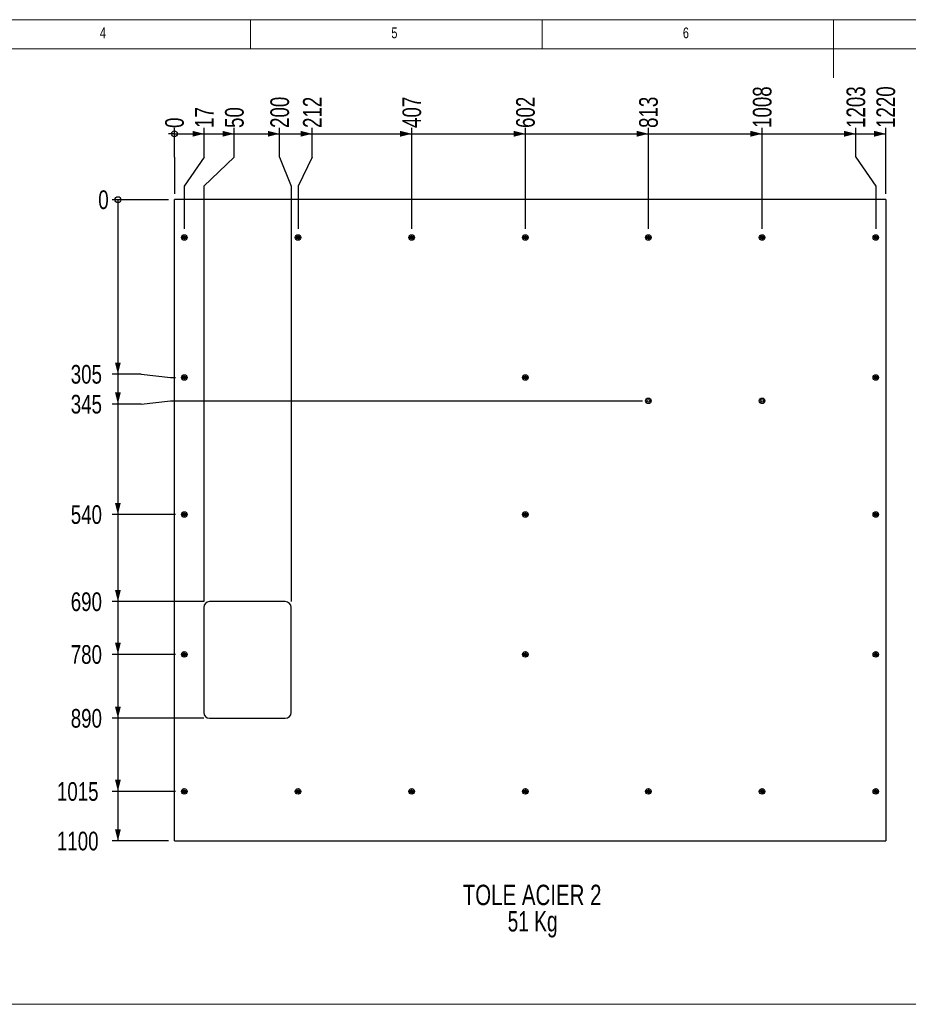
# Model space of a CAD drawing. Header units: millimetres. Extents: x 5 to 589, y 5 to 415.
# Tile 6 of 16: x 157 to 310, y 246 to 415. Entities that reach past the tile are written whole.
import ezdxf

# ---------------------------------------------------------------- set-up
doc = ezdxf.new("R2010")
doc.units = ezdxf.units.MM
doc.linetypes.add('CENTERX2', pattern=[20.32, 12.7, -2.54, 2.54, -2.54])
for name, color, linetype in [('COTES', 1, 'Continuous'), ('NOTES', 6, 'Continuous'), ('TRAIT-MIXTES', 3, 'CENTERX2')]:
    doc.layers.add(name, color=color, linetype=linetype)
doc.layers.add('TRAIT-FORT', color=4, linetype='Continuous', lineweight=25)
doc.styles.add('SLDTEXTSTYLE0', font='TXT', dxfattribs={"width": 0.75})
doc.styles.add('SLDTEXTSTYLE1', font='TXT', dxfattribs={"width": 0.7})
doc.dimstyles.new('SLDDIMSTYLE0', dxfattribs={"dimtxt": 3.2, "dimasz": 0.333333, "dimexe": 0, "dimexo": 0.0625, "dimgap": 0.8, "dimtad": 0, "dimtih": 1, "dimtoh": 1, "dimdec": 0, "dimlfac": 10, "dimrnd": 1e-09, "dimdsep": 46, "dimtxsty": 'SLDTEXTSTYLE0', "dimblk1": 'ORIGIN', "dimblk2": 'ORIGIN', "dimsah": 1, "dimcen": 0.09, "dimadec": 0, "dimazin": 2, "dimtfac": 1, "dimtdec": 0, "dimtofl": 0, "dimtmove": 0, "dimatfit": 3, "dimldrblk": 'ORIGIN', "dimfxl": 1, "dimfrac": 2, "dimtolj": 1, "dimtzin": 12, "dimarcsym": 0})
doc.dimstyles.new('SLDDIMSTYLE1', dxfattribs={"dimtxt": 3.2, "dimasz": 2, "dimexe": 0, "dimexo": 0.0625, "dimgap": 0.8, "dimtad": 0, "dimtih": 1, "dimtoh": 1, "dimdec": 0, "dimlfac": 10, "dimrnd": 1e-09, "dimzin": 12, "dimdsep": 46, "dimtxsty": 'SLDTEXTSTYLE0', "dimsah": 1, "dimcen": 0.09, "dimadec": 0, "dimazin": 3, "dimtfac": 1, "dimtdec": 0, "dimtofl": 0, "dimtmove": 0, "dimatfit": 3, "dimfxl": 1, "dimfrac": 2, "dimtolj": 1, "dimtzin": 12, "dimarcsym": 0})

# ---------------------------------------------------------------- blocks, each defined once
blk = doc.blocks.new('SW_NOTE_2')
at = {"layer": 'NOTES', "color": 0, "char_height": 3.5, "attachment_point": 2}
for s, insert, style in [('TOLE ACIER 2', (14.55, 4.51), 'SLDTEXTSTYLE0'), ('51 Kg', (14.64, -0.01), 'SLDTEXTSTYLE1')]:
    blk.add_mtext(s, dxfattribs=dict(at, insert=insert, style=style))
blk = doc.blocks.new('_Origin')
at = {"color": 0, "linetype": 'ByBlock', "lineweight": -2}
blk.add_line((0, 0), (-1, 0), dxfattribs=at)
blk.add_circle((0, 0), 0.5, dxfattribs=at)
blk = doc.blocks.new('_D_162')
at = {"layer": 'COTES', "color": 1, "transparency": 16777216}
blk.add_line((182.95, 384.13), (173.26, 384.13), dxfattribs=at)
blk.add_blockref('_Origin', (174.26, 384.13), dxfattribs=at)
at = {"layer": 'COTES', "color": 1, "transparency": 16777216, "insert": (170.89, 385.72), "char_height": 3.2, "attachment_point": 1, "style": 'SLDTEXTSTYLE0'}
blk.add_mtext('0', dxfattribs=at)
blk = doc.blocks.new('_D_163')
at = {"layer": 'COTES', "color": 1, "transparency": 16777216}
for p, q in [((174.26, 384.13), (174.26, 354.2)), ((178.26, 354.2), (173.26, 354.2)), ((178.26, 354.2), (183.26, 353.63)), ((183.26, 353.63), (184.16, 353.63))]:
    blk.add_line(p, q, dxfattribs=at)
blk.add_solid([(174.26, 354.2), (174.76, 356.2), (173.76, 356.2)], dxfattribs=at)
at = {"layer": 'COTES', "color": 1, "transparency": 16777216, "insert": (166.17, 355.78), "char_height": 3.2, "attachment_point": 1, "style": 'SLDTEXTSTYLE0'}
blk.add_mtext('305', dxfattribs=at)
blk = doc.blocks.new('_D_164')
at = {"layer": 'COTES', "color": 1, "transparency": 16777216}
for p, q in [((174.26, 354.2), (174.26, 349.07)), ((178.26, 349.07), (183.26, 349.63)), ((183.26, 349.63), (264.25, 349.63)), ((178.26, 349.07), (173.26, 349.07))]:
    blk.add_line(p, q, dxfattribs=at)
blk.add_solid([(174.26, 349.07), (174.76, 351.07), (173.76, 351.07)], dxfattribs=at)
at = {"layer": 'COTES', "color": 1, "transparency": 16777216, "insert": (166.17, 350.65), "char_height": 3.2, "attachment_point": 1, "style": 'SLDTEXTSTYLE0'}
blk.add_mtext('345', dxfattribs=at)
blk = doc.blocks.new('_D_165')
at = {"layer": 'COTES', "color": 1, "transparency": 16777216}
for p, q in [((174.26, 349.07), (174.26, 330.13)), ((184.16, 330.13), (173.26, 330.13))]:
    blk.add_line(p, q, dxfattribs=at)
blk.add_solid([(174.26, 330.13), (174.76, 332.13), (173.76, 332.13)], dxfattribs=at)
at = {"layer": 'COTES', "color": 1, "transparency": 16777216, "insert": (166.17, 331.72), "char_height": 3.2, "attachment_point": 1, "style": 'SLDTEXTSTYLE0'}
blk.add_mtext('540', dxfattribs=at)
blk = doc.blocks.new('_D_166')
at = {"layer": 'COTES', "color": 1, "transparency": 16777216}
for p, q in [((174.26, 330.13), (174.26, 315.18)), ((188.97, 315.18), (173.26, 315.18))]:
    blk.add_line(p, q, dxfattribs=at)
blk.add_solid([(174.26, 315.18), (174.76, 317.18), (173.76, 317.18)], dxfattribs=at)
at = {"layer": 'COTES', "color": 1, "transparency": 16777216, "insert": (166.17, 316.77), "char_height": 3.2, "attachment_point": 1, "style": 'SLDTEXTSTYLE0'}
blk.add_mtext('690', dxfattribs=at)
blk = doc.blocks.new('_D_167')
at = {"layer": 'COTES', "color": 1, "transparency": 16777216}
for p, q in [((174.26, 315.18), (174.26, 306.13)), ((184.16, 306.13), (173.26, 306.13))]:
    blk.add_line(p, q, dxfattribs=at)
blk.add_solid([(174.26, 306.13), (174.76, 308.13), (173.76, 308.13)], dxfattribs=at)
at = {"layer": 'COTES', "color": 1, "transparency": 16777216, "insert": (166.17, 307.72), "char_height": 3.2, "attachment_point": 1, "style": 'SLDTEXTSTYLE0'}
blk.add_mtext('780', dxfattribs=at)
blk = doc.blocks.new('_D_168')
at = {"layer": 'COTES', "color": 1, "transparency": 16777216}
for p, q in [((174.26, 306.13), (174.26, 295.18)), ((188.97, 295.18), (173.26, 295.18))]:
    blk.add_line(p, q, dxfattribs=at)
blk.add_solid([(174.26, 295.18), (174.76, 297.18), (173.76, 297.18)], dxfattribs=at)
at = {"layer": 'COTES', "color": 1, "transparency": 16777216, "insert": (166.17, 296.77), "char_height": 3.2, "attachment_point": 1, "style": 'SLDTEXTSTYLE0'}
blk.add_mtext('890', dxfattribs=at)
blk = doc.blocks.new('_D_169')
at = {"layer": 'COTES', "color": 1, "transparency": 16777216}
for p, q in [((174.26, 295.18), (174.26, 282.63)), ((184.16, 282.63), (173.26, 282.63))]:
    blk.add_line(p, q, dxfattribs=at)
blk.add_solid([(174.26, 282.63), (174.76, 284.63), (173.76, 284.63)], dxfattribs=at)
at = {"layer": 'COTES', "color": 1, "transparency": 16777216, "insert": (163.8, 284.22), "char_height": 3.2, "attachment_point": 1, "style": 'SLDTEXTSTYLE0'}
blk.add_mtext('1015', dxfattribs=at)
blk = doc.blocks.new('_D_170')
at = {"layer": 'COTES', "color": 1, "transparency": 16777216}
for p, q in [((174.26, 282.63), (174.26, 274.13)), ((182.95, 274.13), (173.26, 274.13))]:
    blk.add_line(p, q, dxfattribs=at)
blk.add_solid([(174.26, 274.13), (174.76, 276.13), (173.76, 276.13)], dxfattribs=at)
at = {"layer": 'COTES', "color": 1, "transparency": 16777216, "insert": (163.8, 275.72), "char_height": 3.2, "attachment_point": 1, "style": 'SLDTEXTSTYLE0'}
blk.add_mtext('1100', dxfattribs=at)
blk = doc.blocks.new('_D_171')
at = {"layer": 'COTES', "color": 1, "transparency": 16777216}
for p, q in [((183.95, 391.43), (183.95, 396.43)), ((183.95, 391.43), (183.95, 386.43)), ((183.95, 386.43), (183.95, 385.13))]:
    blk.add_line(p, q, dxfattribs=at)
blk.add_blockref('_Origin', (183.95, 395.43), dxfattribs=at)
at = {"layer": 'COTES', "color": 1, "transparency": 16777216, "insert": (182.36, 396.43), "char_height": 3.2, "attachment_point": 1, "rotation": 90, "style": 'SLDTEXTSTYLE0'}
blk.add_mtext('0', dxfattribs=at)
blk = doc.blocks.new('_D_172')
at = {"layer": 'COTES', "color": 1, "transparency": 16777216}
for p, q in [((183.95, 395.43), (189.08, 395.43)), ((189.08, 391.43), (189.08, 396.43)), ((189.08, 391.43), (185.65, 386.43)), ((185.65, 386.43), (185.65, 379.12))]:
    blk.add_line(p, q, dxfattribs=at)
blk.add_solid([(189.08, 395.43), (187.08, 395.93), (187.08, 394.93)], dxfattribs=at)
at = {"layer": 'COTES', "color": 1, "transparency": 16777216, "insert": (187.5, 396.43), "char_height": 3.2, "attachment_point": 1, "rotation": 90, "style": 'SLDTEXTSTYLE0'}
blk.add_mtext('17', dxfattribs=at)
blk = doc.blocks.new('_D_173')
at = {"layer": 'COTES', "color": 1, "transparency": 16777216}
for p, q in [((189.08, 395.43), (194.21, 395.43)), ((194.21, 391.43), (194.21, 396.43)), ((194.21, 391.43), (188.97, 386.43)), ((188.97, 386.43), (188.97, 315.18))]:
    blk.add_line(p, q, dxfattribs=at)
blk.add_solid([(194.21, 395.43), (192.21, 395.93), (192.21, 394.93)], dxfattribs=at)
at = {"layer": 'COTES', "color": 1, "transparency": 16777216, "insert": (192.63, 396.43), "char_height": 3.2, "attachment_point": 1, "rotation": 90, "style": 'SLDTEXTSTYLE0'}
blk.add_mtext('50', dxfattribs=at)
blk = doc.blocks.new('_D_174')
at = {"layer": 'COTES', "color": 1, "transparency": 16777216}
for p, q in [((194.21, 395.43), (202, 395.43)), ((202, 391.43), (202, 396.43)), ((202, 391.43), (203.97, 386.43)), ((203.97, 386.43), (203.97, 315.18))]:
    blk.add_line(p, q, dxfattribs=at)
blk.add_solid([(202, 395.43), (200, 395.93), (200, 394.93)], dxfattribs=at)
at = {"layer": 'COTES', "color": 1, "transparency": 16777216, "insert": (200.41, 396.43), "char_height": 3.2, "attachment_point": 1, "rotation": 90, "style": 'SLDTEXTSTYLE0'}
blk.add_mtext('200', dxfattribs=at)
blk = doc.blocks.new('_D_175')
at = {"layer": 'COTES', "color": 1, "transparency": 16777216}
for p, q in [((202, 395.43), (207.6, 395.43)), ((207.6, 391.43), (207.6, 396.43)), ((207.6, 391.43), (205.15, 386.43)), ((205.15, 386.43), (205.15, 379.12))]:
    blk.add_line(p, q, dxfattribs=at)
blk.add_solid([(207.6, 395.43), (205.6, 395.93), (205.6, 394.93)], dxfattribs=at)
at = {"layer": 'COTES', "color": 1, "transparency": 16777216, "insert": (206.01, 396.43), "char_height": 3.2, "attachment_point": 1, "rotation": 90, "style": 'SLDTEXTSTYLE0'}
blk.add_mtext('212', dxfattribs=at)
blk = doc.blocks.new('_D_176')
at = {"layer": 'COTES', "color": 1, "transparency": 16777216}
for p, q in [((207.6, 395.43), (224.65, 395.43)), ((224.65, 379.12), (224.65, 396.43))]:
    blk.add_line(p, q, dxfattribs=at)
blk.add_solid([(224.65, 395.43), (222.65, 395.93), (222.65, 394.93)], dxfattribs=at)
at = {"layer": 'COTES', "color": 1, "transparency": 16777216, "insert": (223.06, 396.43), "char_height": 3.2, "attachment_point": 1, "rotation": 90, "style": 'SLDTEXTSTYLE0'}
blk.add_mtext('407', dxfattribs=at)
blk = doc.blocks.new('_D_177')
at = {"layer": 'COTES', "color": 1, "transparency": 16777216}
for p, q in [((224.65, 395.43), (244.15, 395.43)), ((244.15, 379.12), (244.15, 396.43))]:
    blk.add_line(p, q, dxfattribs=at)
blk.add_solid([(244.15, 395.43), (242.15, 395.93), (242.15, 394.93)], dxfattribs=at)
at = {"layer": 'COTES', "color": 1, "transparency": 16777216, "insert": (242.56, 396.43), "char_height": 3.2, "attachment_point": 1, "rotation": 90, "style": 'SLDTEXTSTYLE0'}
blk.add_mtext('602', dxfattribs=at)
blk = doc.blocks.new('_D_178')
at = {"layer": 'COTES', "color": 1, "transparency": 16777216}
for p, q in [((244.15, 395.43), (265.25, 395.43)), ((265.25, 379.12), (265.25, 396.43))]:
    blk.add_line(p, q, dxfattribs=at)
blk.add_solid([(265.25, 395.43), (263.25, 395.93), (263.25, 394.93)], dxfattribs=at)
at = {"layer": 'COTES', "color": 1, "transparency": 16777216, "insert": (263.66, 396.43), "char_height": 3.2, "attachment_point": 1, "rotation": 90, "style": 'SLDTEXTSTYLE0'}
blk.add_mtext('813', dxfattribs=at)
blk = doc.blocks.new('_D_179')
at = {"layer": 'COTES', "color": 1, "transparency": 16777216}
for p, q in [((265.25, 395.43), (284.75, 395.43)), ((284.75, 379.12), (284.75, 396.43))]:
    blk.add_line(p, q, dxfattribs=at)
blk.add_solid([(284.75, 395.43), (282.75, 395.93), (282.75, 394.93)], dxfattribs=at)
at = {"layer": 'COTES', "color": 1, "transparency": 16777216, "insert": (283.16, 396.43), "char_height": 3.2, "attachment_point": 1, "rotation": 90, "style": 'SLDTEXTSTYLE0'}
blk.add_mtext('1008', dxfattribs=at)
blk = doc.blocks.new('_D_180')
at = {"layer": 'COTES', "color": 1, "transparency": 16777216}
for p, q in [((284.75, 395.43), (300.82, 395.43)), ((300.82, 391.43), (300.82, 396.43)), ((300.82, 391.43), (304.25, 386.43)), ((304.25, 386.43), (304.25, 379.12))]:
    blk.add_line(p, q, dxfattribs=at)
blk.add_solid([(300.82, 395.43), (298.82, 395.93), (298.82, 394.93)], dxfattribs=at)
at = {"layer": 'COTES', "color": 1, "transparency": 16777216, "insert": (299.23, 396.43), "char_height": 3.2, "attachment_point": 1, "rotation": 90, "style": 'SLDTEXTSTYLE0'}
blk.add_mtext('1203', dxfattribs=at)
blk = doc.blocks.new('_D_181')
at = {"layer": 'COTES', "color": 1, "transparency": 16777216}
for p, q in [((300.82, 395.43), (305.95, 395.43)), ((305.95, 385.13), (305.95, 396.43))]:
    blk.add_line(p, q, dxfattribs=at)
blk.add_solid([(305.95, 395.43), (303.95, 395.93), (303.95, 394.93)], dxfattribs=at)
at = {"layer": 'COTES', "color": 1, "transparency": 16777216, "insert": (304.36, 396.43), "char_height": 3.2, "attachment_point": 1, "rotation": 90, "style": 'SLDTEXTSTYLE0'}
blk.add_mtext('1220', dxfattribs=at)
blk = doc.blocks.new('SW_CENTERMARKSYMBOL_200')
at = {"layer": 'TRAIT-MIXTES', "color": 0}
for p, q in [((-0.25, 0), (-0.49, 0)), ((0, 0), (-0.25, 0)), ((0, 0.25), (0, 0.49)), ((0, 0), (0, 0.25)), ((0, 0), (0, -0.25)), ((0, 0), (0.25, 0)), ((0.25, 0), (0.49, 0)), ((0, -0.25), (0, -0.49))]:
    blk.add_line(p, q, dxfattribs=at)
blk = doc.blocks.new('SW_CENTERMARKSYMBOL_201')
at = {"layer": 'TRAIT-MIXTES', "color": 0}
for p, q in [((-0.25, 0), (-0.49, 0)), ((0, 0), (-0.25, 0)), ((0, 0.25), (0, 0.49)), ((0, 0), (0, 0.25)), ((0, 0), (0, -0.25)), ((0, 0), (0.25, 0)), ((0.25, 0), (0.49, 0)), ((0, -0.25), (0, -0.49))]:
    blk.add_line(p, q, dxfattribs=at)
blk = doc.blocks.new('SW_CENTERMARKSYMBOL_202')
at = {"layer": 'TRAIT-MIXTES', "color": 0}
for p, q in [((-0.25, 0), (-0.49, 0)), ((0, 0), (-0.25, 0)), ((0, 0.25), (0, 0.49)), ((0, 0), (0, 0.25)), ((0, 0), (0, -0.25)), ((0, 0), (0.25, 0)), ((0.25, 0), (0.49, 0)), ((0, -0.25), (0, -0.49))]:
    blk.add_line(p, q, dxfattribs=at)
blk = doc.blocks.new('SW_CENTERMARKSYMBOL_203')
at = {"layer": 'TRAIT-MIXTES', "color": 0}
for p, q in [((-0.25, 0), (-0.49, 0)), ((0, 0), (-0.25, 0)), ((0, 0.25), (0, 0.49)), ((0, 0), (0, 0.25)), ((0, 0), (0, -0.25)), ((0, 0), (0.25, 0)), ((0.25, 0), (0.49, 0)), ((0, -0.25), (0, -0.49))]:
    blk.add_line(p, q, dxfattribs=at)
blk = doc.blocks.new('SW_CENTERMARKSYMBOL_204')
at = {"layer": 'TRAIT-MIXTES', "color": 0}
for p, q in [((-0.25, 0), (-0.49, 0)), ((0, 0), (-0.25, 0)), ((0, 0.25), (0, 0.49)), ((0, 0), (0, 0.25)), ((0, 0), (0, -0.25)), ((0, 0), (0.25, 0)), ((0.25, 0), (0.49, 0)), ((0, -0.25), (0, -0.49))]:
    blk.add_line(p, q, dxfattribs=at)
blk = doc.blocks.new('SW_CENTERMARKSYMBOL_205')
at = {"layer": 'TRAIT-MIXTES', "color": 0}
for p, q in [((-0.25, 0), (-0.49, 0)), ((0, 0), (-0.25, 0)), ((0, 0.25), (0, 0.49)), ((0, 0), (0, 0.25)), ((0, 0), (0, -0.25)), ((0, 0), (0.25, 0)), ((0.25, 0), (0.49, 0)), ((0, -0.25), (0, -0.49))]:
    blk.add_line(p, q, dxfattribs=at)
blk = doc.blocks.new('SW_CENTERMARKSYMBOL_206')
at = {"layer": 'TRAIT-MIXTES', "color": 0}
for p, q in [((-0.25, 0), (-0.49, 0)), ((0, 0), (-0.25, 0)), ((0, 0.25), (0, 0.49)), ((0, 0), (0, 0.25)), ((0, 0), (0, -0.25)), ((0, 0), (0.25, 0)), ((0.25, 0), (0.49, 0)), ((0, -0.25), (0, -0.49))]:
    blk.add_line(p, q, dxfattribs=at)
blk = doc.blocks.new('SW_CENTERMARKSYMBOL_207')
at = {"layer": 'TRAIT-MIXTES', "color": 0}
for p, q in [((-0.25, 0), (-0.49, 0)), ((0, 0), (-0.25, 0)), ((0, 0.25), (0, 0.49)), ((0, 0), (0, 0.25)), ((0, 0), (0, -0.25)), ((0, 0), (0.25, 0)), ((0.25, 0), (0.49, 0)), ((0, -0.25), (0, -0.49))]:
    blk.add_line(p, q, dxfattribs=at)
blk = doc.blocks.new('SW_CENTERMARKSYMBOL_208')
at = {"layer": 'TRAIT-MIXTES', "color": 0}
for p, q in [((-0.25, 0), (-0.49, 0)), ((0, 0), (-0.25, 0)), ((0, 0.25), (0, 0.49)), ((0, 0), (0, 0.25)), ((0, 0), (0, -0.25)), ((0, 0), (0.25, 0)), ((0.25, 0), (0.49, 0)), ((0, -0.25), (0, -0.49))]:
    blk.add_line(p, q, dxfattribs=at)
blk = doc.blocks.new('SW_CENTERMARKSYMBOL_209')
at = {"layer": 'TRAIT-MIXTES', "color": 0}
for p, q in [((-0.25, 0), (-0.49, 0)), ((0, 0), (-0.25, 0)), ((0, 0.25), (0, 0.49)), ((0, 0), (0, 0.25)), ((0, 0), (0, -0.25)), ((0, 0), (0.25, 0)), ((0.25, 0), (0.49, 0)), ((0, -0.25), (0, -0.49))]:
    blk.add_line(p, q, dxfattribs=at)
blk = doc.blocks.new('SW_CENTERMARKSYMBOL_210')
at = {"layer": 'TRAIT-MIXTES', "color": 0}
for p, q in [((-0.25, 0), (-0.49, 0)), ((0, 0), (-0.25, 0)), ((0, 0.25), (0, 0.49)), ((0, 0), (0, 0.25)), ((0, 0), (0, -0.25)), ((0, 0), (0.25, 0)), ((0.25, 0), (0.49, 0)), ((0, -0.25), (0, -0.49))]:
    blk.add_line(p, q, dxfattribs=at)
blk = doc.blocks.new('SW_CENTERMARKSYMBOL_211')
at = {"layer": 'TRAIT-MIXTES', "color": 0}
for p, q in [((-0.25, 0), (-0.49, 0)), ((0, 0), (-0.25, 0)), ((0, 0.25), (0, 0.49)), ((0, 0), (0, 0.25)), ((0, 0), (0, -0.25)), ((0, 0), (0.25, 0)), ((0.25, 0), (0.49, 0)), ((0, -0.25), (0, -0.49))]:
    blk.add_line(p, q, dxfattribs=at)
blk = doc.blocks.new('SW_CENTERMARKSYMBOL_212')
at = {"layer": 'TRAIT-MIXTES', "color": 0}
for p, q in [((-0.25, 0), (-0.49, 0)), ((0, 0), (-0.25, 0)), ((0, 0.25), (0, 0.49)), ((0, 0), (0, 0.25)), ((0, 0), (0, -0.25)), ((0, 0), (0.25, 0)), ((0.25, 0), (0.49, 0)), ((0, -0.25), (0, -0.49))]:
    blk.add_line(p, q, dxfattribs=at)
blk = doc.blocks.new('SW_CENTERMARKSYMBOL_213')
at = {"layer": 'TRAIT-MIXTES', "color": 0}
for p, q in [((-0.25, 0), (-0.49, 0)), ((0, 0), (-0.25, 0)), ((0, 0.25), (0, 0.49)), ((0, 0), (0, 0.25)), ((0, 0), (0, -0.25)), ((0, 0), (0.25, 0)), ((0.25, 0), (0.49, 0)), ((0, -0.25), (0, -0.49))]:
    blk.add_line(p, q, dxfattribs=at)
blk = doc.blocks.new('SW_CENTERMARKSYMBOL_214')
at = {"layer": 'TRAIT-MIXTES', "color": 0}
for p, q in [((-0.25, 0), (-0.49, 0)), ((0, 0), (-0.25, 0)), ((0, 0.25), (0, 0.49)), ((0, 0), (0, 0.25)), ((0, 0), (0, -0.25)), ((0, 0), (0.25, 0)), ((0.25, 0), (0.49, 0)), ((0, -0.25), (0, -0.49))]:
    blk.add_line(p, q, dxfattribs=at)
blk = doc.blocks.new('SW_CENTERMARKSYMBOL_215')
at = {"layer": 'TRAIT-MIXTES', "color": 0}
for p, q in [((-0.25, 0), (-0.49, 0)), ((0, 0), (-0.25, 0)), ((0, 0.25), (0, 0.49)), ((0, 0), (0, 0.25)), ((0, 0), (0, -0.25)), ((0, 0), (0.25, 0)), ((0.25, 0), (0.49, 0)), ((0, -0.25), (0, -0.49))]:
    blk.add_line(p, q, dxfattribs=at)
blk = doc.blocks.new('SW_CENTERMARKSYMBOL_216')
at = {"layer": 'TRAIT-MIXTES', "color": 0}
for p, q in [((-0.25, 0), (-0.49, 0)), ((0, 0), (-0.25, 0)), ((0, 0.25), (0, 0.49)), ((0, 0), (0, 0.25)), ((0, 0), (0, -0.25)), ((0, 0), (0.25, 0)), ((0.25, 0), (0.49, 0)), ((0, -0.25), (0, -0.49))]:
    blk.add_line(p, q, dxfattribs=at)
blk = doc.blocks.new('SW_CENTERMARKSYMBOL_217')
at = {"layer": 'TRAIT-MIXTES', "color": 0}
for p, q in [((-0.25, 0), (-0.49, 0)), ((0, 0), (-0.25, 0)), ((0, 0.25), (0, 0.49)), ((0, 0), (0, 0.25)), ((0, 0), (0, -0.25)), ((0, 0), (0.25, 0)), ((0.25, 0), (0.49, 0)), ((0, -0.25), (0, -0.49))]:
    blk.add_line(p, q, dxfattribs=at)
blk = doc.blocks.new('SW_CENTERMARKSYMBOL_218')
at = {"layer": 'TRAIT-MIXTES', "color": 0}
for p, q in [((-0.25, 0), (-0.49, 0)), ((0, 0), (-0.25, 0)), ((0, 0.25), (0, 0.49)), ((0, 0), (0, 0.25)), ((0, 0), (0, -0.25)), ((0, 0), (0.25, 0)), ((0.25, 0), (0.49, 0)), ((0, -0.25), (0, -0.49))]:
    blk.add_line(p, q, dxfattribs=at)
blk = doc.blocks.new('SW_CENTERMARKSYMBOL_219')
at = {"layer": 'TRAIT-MIXTES', "color": 0}
for p, q in [((-0.25, 0), (-0.49, 0)), ((0, 0), (-0.25, 0)), ((0, 0.25), (0, 0.49)), ((0, 0), (0, 0.25)), ((0, 0), (0, -0.25)), ((0, 0), (0.25, 0)), ((0.25, 0), (0.49, 0)), ((0, -0.25), (0, -0.49))]:
    blk.add_line(p, q, dxfattribs=at)
blk = doc.blocks.new('SW_CENTERMARKSYMBOL_220')
at = {"layer": 'TRAIT-MIXTES', "color": 0}
for p, q in [((-0.25, 0), (-0.49, 0)), ((0, 0), (-0.25, 0)), ((0, 0.25), (0, 0.49)), ((0, 0), (0, 0.25)), ((0, 0), (0, -0.25)), ((0, 0), (0.25, 0)), ((0.25, 0), (0.49, 0)), ((0, -0.25), (0, -0.49))]:
    blk.add_line(p, q, dxfattribs=at)
blk = doc.blocks.new('SW_CENTERMARKSYMBOL_221')
at = {"layer": 'TRAIT-MIXTES', "color": 0}
for p, q in [((-0.25, 0), (-0.49, 0)), ((0, 0), (-0.25, 0)), ((0, 0.25), (0, 0.49)), ((0, 0), (0, 0.25)), ((0, 0), (0, -0.25)), ((0, 0), (0.25, 0)), ((0.25, 0), (0.49, 0)), ((0, -0.25), (0, -0.49))]:
    blk.add_line(p, q, dxfattribs=at)
blk = doc.blocks.new('SW_CENTERMARKSYMBOL_222')
at = {"layer": 'TRAIT-MIXTES', "color": 0}
for p, q in [((-0.25, 0), (-0.49, 0)), ((0, 0), (-0.25, 0)), ((0, 0.25), (0, 0.49)), ((0, 0), (0, 0.25)), ((0, 0), (0, -0.25)), ((0, 0), (0.25, 0)), ((0.25, 0), (0.49, 0)), ((0, -0.25), (0, -0.49))]:
    blk.add_line(p, q, dxfattribs=at)

msp = doc.modelspace()

# ---------------------------------------------------------------- linework, layer by layer
at = {"color": 7, "linetype": 'Continuous', "lineweight": 18}
for p, q in [((589, 415), (5, 415)), ((197, 415), (197, 410)), ((247, 410), (247, 415)), ((297, 415), (297, 405)), ((584, 410), (10, 410)), ((578.42957, 246.116), (16.45165, 246.116))]:
    msp.add_line(p, q, dxfattribs=at)
at = {"layer": 'TRAIT-FORT', "color": 4, "linetype": 'Continuous', "lineweight": 25}
for p, q in [((183.94933, 274.13428), (183.94933, 384.13428)), ((305.94932, 384.13428), (183.94933, 384.13428)), ((305.94932, 384.13428), (305.94932, 274.13428)), ((188.97432, 314.18428), (188.97432, 296.18428)), ((202.97432, 315.18428), (189.97432, 315.18428)), ((203.97432, 296.18428), (203.97432, 314.18428)), ((189.97432, 295.18428), (202.97432, 295.18428)), ((183.94933, 274.13428), (305.94932, 274.13428))]:
    msp.add_line(p, q, dxfattribs=at)
for centre, radius in [((185.64932, 377.63438), 0.475), ((185.64932, 377.63438), 0.24), ((205.14952, 377.63438), 0.475), ((205.14952, 377.63438), 0.24), ((224.64952, 377.63438), 0.475), ((224.64952, 377.63438), 0.24), ((244.14952, 377.63438), 0.475), ((244.14952, 377.63438), 0.24), ((265.24933, 377.63438), 0.475), ((265.24933, 377.63438), 0.24), ((284.74933, 377.63438), 0.475), ((284.74933, 377.63438), 0.24), ((304.24933, 377.63438), 0.475), ((304.24933, 377.63438), 0.24), ((185.64932, 353.63438), 0.475), ((185.64932, 353.63438), 0.24), ((244.14952, 353.63438), 0.475), ((244.14952, 353.63438), 0.24), ((304.24933, 353.63438), 0.475), ((304.24933, 353.63438), 0.24), ((265.24933, 349.63438), 0.475), ((265.24933, 349.63438), 0.24), ((284.74933, 349.63438), 0.475), ((284.74933, 349.63438), 0.24), ((185.64932, 330.13428), 0.475), ((185.64932, 330.13428), 0.24), ((244.14952, 330.13428), 0.475), ((244.14952, 330.13428), 0.24), ((304.24933, 330.13428), 0.475), ((304.24933, 330.13428), 0.24), ((185.64932, 306.13428), 0.475), ((185.64932, 306.13428), 0.24), ((244.14952, 306.13428), 0.475), ((244.14952, 306.13428), 0.24), ((304.24933, 306.13428), 0.475), ((304.24933, 306.13428), 0.24), ((185.64932, 282.63418), 0.475), ((185.64932, 282.63418), 0.24), ((205.14952, 282.63418), 0.475), ((205.14952, 282.63418), 0.24), ((224.64952, 282.63418), 0.475), ((224.64952, 282.63418), 0.24), ((244.14952, 282.63418), 0.475), ((244.14952, 282.63418), 0.24), ((265.24933, 282.63418), 0.475), ((265.24933, 282.63418), 0.24), ((284.74933, 282.63418), 0.475), ((284.74933, 282.63418), 0.24), ((304.24933, 282.63418), 0.475), ((304.24933, 282.63418), 0.24)]:
    msp.add_circle(centre, radius, dxfattribs=at)
for centre, start, end in [((189.97432, 314.18428), 90, 180), ((202.97432, 314.18428), 0, 90), ((189.97432, 296.18428), 180, 270), ((202.97432, 296.18428), 270, 0)]:
    msp.add_arc(centre, 1, start, end, dxfattribs=at)

# ---------------------------------------------------------------- block references
at = {"layer": 'NOTES', "color": 211}
msp.add_blockref('SW_NOTE_2', (230.75251, 262.11647), dxfattribs=at)
at = {"layer": 'TRAIT-MIXTES', "color": 3}
for name, p in [('SW_CENTERMARKSYMBOL_216', (185.64932, 377.63438)), ('SW_CENTERMARKSYMBOL_217', (205.14952, 377.63438)), ('SW_CENTERMARKSYMBOL_218', (224.64952, 377.63438)), ('SW_CENTERMARKSYMBOL_219', (244.14952, 377.63438)), ('SW_CENTERMARKSYMBOL_220', (265.24933, 377.63438)), ('SW_CENTERMARKSYMBOL_221', (284.74933, 377.63438)), ('SW_CENTERMARKSYMBOL_222', (304.24933, 377.63438)), ('SW_CENTERMARKSYMBOL_200', (185.64932, 353.63438)), ('SW_CENTERMARKSYMBOL_205', (244.14952, 353.63438)), ('SW_CENTERMARKSYMBOL_206', (304.24933, 353.63438)), ('SW_CENTERMARKSYMBOL_201', (185.64932, 330.13428)), ('SW_CENTERMARKSYMBOL_204', (244.14952, 330.13428)), ('SW_CENTERMARKSYMBOL_208', (304.24933, 330.13428)), ('SW_CENTERMARKSYMBOL_202', (185.64932, 306.13428)), ('SW_CENTERMARKSYMBOL_203', (244.14952, 306.13428)), ('SW_CENTERMARKSYMBOL_207', (304.24933, 306.13428)), ('SW_CENTERMARKSYMBOL_215', (185.64932, 282.63418)), ('SW_CENTERMARKSYMBOL_214', (205.14952, 282.63418)), ('SW_CENTERMARKSYMBOL_213', (224.64952, 282.63418)), ('SW_CENTERMARKSYMBOL_212', (244.14952, 282.63418)), ('SW_CENTERMARKSYMBOL_211', (265.24933, 282.63418)), ('SW_CENTERMARKSYMBOL_210', (284.74933, 282.63418)), ('SW_CENTERMARKSYMBOL_209', (304.24933, 282.63418))]:
    msp.add_blockref(name, p, dxfattribs=at)

# ---------------------------------------------------------------- texts
at = {"layer": 'NOTES', "color": 211, "char_height": 1.85208, "attachment_point": 1, "style": 'SLDTEXTSTYLE0'}
for s, insert in [('4', (171.16667, 413.66802)), ('5', (221.16667, 413.66802)), ('6', (271.16667, 413.66802))]:
    msp.add_mtext(s, dxfattribs=dict(at, insert=insert))

# ---------------------------------------------------------------- dimensions: what is measured, and where the dimension line sits
at = {"layer": 'COTES', "color": 1}
for feature_location, offset, dtype, origin, dimstyle, picture, middle in [((284.74933, 378.12438), (0, 18.30451), 1, (183.94933, 384.13428), 'SLDDIMSTYLE1', '_D_179', (284.74933, 401.15779)), ((304.24933, 378.12438), (-3.43081, 18.30451), 1, (183.94933, 384.13428), 'SLDDIMSTYLE1', '_D_180', (300.81852, 401.15779)), ((305.94932, 384.13428), (0, 12.29461), 1, (183.94933, 384.13428), 'SLDDIMSTYLE1', '_D_181', (305.94932, 401.15779)), ((203.97432, 314.18428), (-1.9778, 82.24461), 1, (183.94933, 384.13428), 'SLDDIMSTYLE1', '_D_174', (201.99652, 399.97556)), ((205.14952, 378.12438), (2.45049, 18.30451), 1, (183.94933, 384.13428), 'SLDDIMSTYLE1', '_D_175', (207.60001, 399.97556)), ((224.64952, 378.12438), (0, 18.30451), 1, (183.94933, 384.13428), 'SLDDIMSTYLE1', '_D_176', (224.64952, 399.97556)), ((244.14952, 378.12438), (0, 18.30451), 1, (183.94933, 384.13428), 'SLDDIMSTYLE1', '_D_177', (244.14952, 399.97556)), ((265.24933, 378.12438), (0, 18.30451), 1, (183.94933, 384.13428), 'SLDDIMSTYLE1', '_D_178', (265.24933, 399.97556)), ((185.64932, 378.12438), (3.43081, 18.30451), 1, (183.94933, 384.13428), 'SLDDIMSTYLE1', '_D_172', (189.08013, 398.79334)), ((188.97432, 314.18428), (5.23661, 82.24461), 1, (183.94933, 384.13428), 'SLDDIMSTYLE1', '_D_173', (194.21093, 398.79334)), ((183.9493294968, 384.1342820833), (0, 12.2946143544), 1, (183.9493294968, 384.1342820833), 'SLDDIMSTYLE0', '_D_171', (183.9493294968, 397.6111187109)), ((183.9493294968, 384.1342820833), (-10.6903360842, 0), 0, (183.9493294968, 384.1342820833), 'SLDDIMSTYLE0', '_D_162', (172.0767711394, 384.1342820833)), ((185.15932, 282.63418), (-11.90033, 0), 0, (183.94933, 384.13428), 'SLDDIMSTYLE1', '_D_169', (168.5301, 282.63418)), ((183.94933, 274.13428), (-10.69034, 0), 0, (183.94933, 384.13428), 'SLDDIMSTYLE1', '_D_170', (168.5301, 274.13428)), ((185.15932, 353.63438), (-11.90033, 0.5654), 0, (183.94933, 384.13428), 'SLDDIMSTYLE1', '_D_163', (169.71233, 354.19978)), ((265.24933, 349.63438), (-91.99034, -0.5654), 0, (183.94933, 384.13428), 'SLDDIMSTYLE1', '_D_164', (169.71233, 349.06898)), ((185.15932, 330.13428), (-11.90033, 0), 0, (183.94933, 384.13428), 'SLDDIMSTYLE1', '_D_165', (169.71233, 330.13428)), ((189.9743191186, 315.1842820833), (-16.715325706, 0), 0, (183.9493294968, 384.1342820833), 'SLDDIMSTYLE1', '_D_166', (169.712326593, 315.1842820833)), ((185.15932, 306.13428), (-11.90033, 0), 0, (183.94933, 384.13428), 'SLDDIMSTYLE1', '_D_167', (169.71233, 306.13428)), ((189.9743191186, 295.1842820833), (-16.715325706, 0), 0, (183.9493294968, 384.1342820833), 'SLDDIMSTYLE1', '_D_168', (169.712326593, 295.1842820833))]:
    dim = msp.add_ordinate_dim(feature_location=feature_location, offset=offset, dtype=dtype, origin=origin, dimstyle=dimstyle, dxfattribs=at)
    dim.commit()
    dim.dimension.update_dxf_attribs({"geometry": picture, "text_midpoint": middle})

doc.saveas('drawing.dxf')
